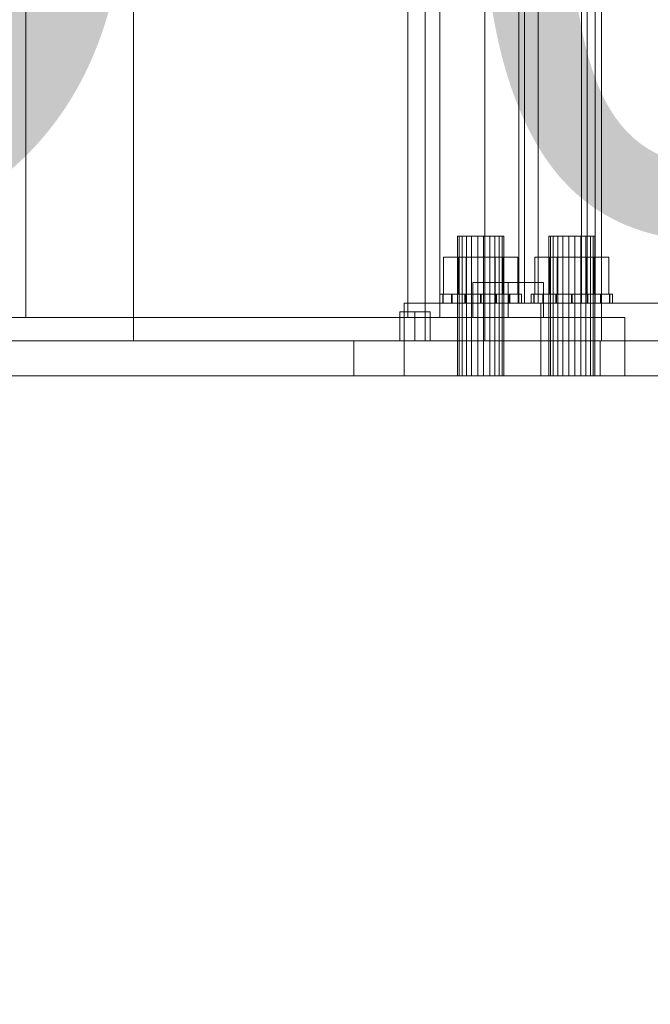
# Model space of a CAD drawing. Header units: millimetres. Extents: x -4738 to 65662, y -68080 to 6847.
# Tile 57 of 256: x -1889 to -1673, y -36216 to -35878. Entities that reach past the tile are written whole.
import ezdxf

# ---------------------------------------------------------------- set-up
doc = ezdxf.new("R2010")
doc.units = ezdxf.units.MM
for name, color, linetype, lineweight in [('COTAS_O', 1, 'Continuous', 0), ('COTAS_P', 1, 'Continuous', 0), ('frontal_C09', 7, 'Continuous', 0), ('frontal_C10', 7, 'Continuous', 0), ('frontal_dosificador', 7, 'Continuous', 0), ('frontal_tolva', 7, 'Continuous', 0)]:
    doc.layers.add(name, color=color, linetype=linetype, lineweight=lineweight)
doc.dimstyles.new('R19_100', dxfattribs={"dimtxt": 250, "dimasz": 150, "dimexe": 150, "dimexo": 80, "dimgap": 100, "dimtad": 1, "dimtih": 1, "dimtoh": 1, "dimdsep": 46, "dimcen": 0.09, "dimadec": 0, "dimazin": 0, "dimtfac": 1, "dimtdec": 4, "dimtofl": 0, "dimtmove": 0, "dimatfit": 3, "dimfxl": 1, "dimtolj": 1, "dimtzin": 0, "dimarcsym": 0})

# ---------------------------------------------------------------- blocks, each defined once
blk = doc.blocks.new('DIM_R30_46')
at = {"layer": 'COTAS_P'}
for p, q in [((-4100, -35030), (-4219.91, -35921.98)), ((140, -35600), (20.09, -36491.98)), ((-4219.91, -35921.98), (-4065.25, -35897.36)), ((20.09, -36491.98), (-4219.91, -35921.98)), ((-4219.91, -35921.98), (-4077.24, -35986.56)), ((20.09, -36491.98), (-122.58, -36427.39)), ((20.09, -36491.98), (-134.57, -36516.59))]:
    blk.add_line(p, q, dxfattribs=at)
blk.add_text('4278.14 P', height=250, rotation=172.3434, dxfattribs=at).set_placement((-2113.24, -36306.08))
blk = doc.blocks.new('DIM_R30_50')
at = {"layer": 'COTAS_O'}
for p, q in [((-1850, -34900), (-1850, -35600)), ((-150, -34900), (-150, -35600)), ((-1850, -35600), (-1700, -35555)), ((-150, -35600), (-300, -35555)), ((-150, -35600), (-1850, -35600)), ((-1850, -35600), (-1700, -35645)), ((-150, -35600), (-300, -35645))]:
    blk.add_line(p, q, dxfattribs=at)
blk.add_text('1700 O', height=250, rotation=180, dxfattribs=at).set_placement((-1000, -35700))

msp = doc.modelspace()

# ---------------------------------------------------------------- linework, layer by layer
at = {"layer": 'frontal_C09'}
for p, q in [((-1729.494, -35988), (-1729.494, -35469.756)), ((-1689.494, -35988), (-1689.494, -35475.133)), ((-1753.494, -35978), (-1758.691, -35978)), ((-1758.691, -35988), (-1758.691, -35978)), ((-1753.494, -35978), (-1748.298, -35978)), ((-1753.494, -35978), (-1753.494, -35988)), ((-1748.298, -35988), (-1748.298, -35978)), ((-1774.494, -35988), (-1644.494, -35988)), ((-1774.494, -36000), (-1774.494, -35988)), ((-1758.691, -35988), (-1753.494, -35988)), ((-1753.494, -35988), (-1748.298, -35988)), ((-1729.494, -35988), (-1689.494, -35988)), ((-1774.494, -36000), (-1644.494, -36000))]:
    msp.add_line(p, q, dxfattribs=at)
at = {"layer": 'frontal_C10'}
for p, q in [((-1717.845, -35975), (-1717.845, -34032.44)), ((-1715.891, -34032.44), (-1715.891, -35975)), ((-1711.289, -34032.44), (-1711.289, -35975)), ((-1696.354, -35975), (-1696.354, -34032.44)), ((-1694.4, -34032.44), (-1694.4, -35975)), ((-1691.751, -35975), (-1691.751, -34032.44)), ((-1738.322, -35952), (-1738.898, -35952)), ((-1738.898, -35952), (-1737.347, -35952)), ((-1738.898, -36000), (-1738.898, -35952)), ((-1735.772, -35952), (-1738.322, -35952)), ((-1738.322, -36000), (-1738.322, -35952)), ((-1737.347, -35952), (-1734.084, -35952)), ((-1737.347, -36000), (-1737.347, -35952)), ((-1731.932, -35952), (-1735.772, -35952)), ((-1735.772, -36000), (-1735.772, -35952)), ((-1734.084, -35952), (-1729.983, -35952)), ((-1734.084, -36000), (-1734.084, -35952)), ((-1727.832, -35952), (-1731.932, -35952)), ((-1731.932, -36000), (-1731.932, -35952)), ((-1729.983, -35952), (-1726.143, -35952)), ((-1729.983, -36000), (-1729.983, -35952)), ((-1724.568, -35952), (-1727.832, -35952)), ((-1727.832, -35952), (-1727.832, -36000)), ((-1726.143, -35952), (-1723.594, -35952)), ((-1726.143, -36000), (-1726.143, -35952)), ((-1723.017, -35952), (-1724.568, -35952)), ((-1724.568, -36000), (-1724.568, -35952)), ((-1723.594, -35952), (-1723.017, -35952)), ((-1723.594, -36000), (-1723.594, -35952)), ((-1723.017, -36000), (-1723.017, -35952)), ((-1707.062, -35952), (-1707.638, -35952)), ((-1707.638, -35952), (-1706.087, -35952)), ((-1707.638, -36000), (-1707.638, -35952)), ((-1704.512, -35952), (-1707.062, -35952)), ((-1707.062, -36000), (-1707.062, -35952)), ((-1706.087, -35952), (-1702.824, -35952)), ((-1706.087, -36000), (-1706.087, -35952)), ((-1700.673, -35952), (-1704.512, -35952)), ((-1704.512, -36000), (-1704.512, -35952)), ((-1702.824, -35952), (-1698.723, -35952)), ((-1702.824, -36000), (-1702.824, -35952)), ((-1696.572, -35952), (-1700.673, -35952)), ((-1700.673, -36000), (-1700.673, -35952)), ((-1698.723, -35952), (-1694.883, -35952)), ((-1698.723, -36000), (-1698.723, -35952)), ((-1693.309, -35952), (-1696.572, -35952)), ((-1696.572, -35952), (-1696.572, -36000)), ((-1694.883, -35952), (-1692.334, -35952)), ((-1694.883, -36000), (-1694.883, -35952)), ((-1691.757, -35952), (-1693.309, -35952)), ((-1693.309, -36000), (-1693.309, -35952)), ((-1692.334, -35952), (-1691.757, -35952)), ((-1692.334, -36000), (-1692.334, -35952)), ((-1691.757, -36000), (-1691.757, -35952)), ((-1738.661, -35959.2), (-1743.662, -35959.2)), ((-1743.662, -35959.2), (-1735.959, -35959.2)), ((-1743.662, -35972), (-1743.662, -35959.2)), ((-1725.956, -35959.2), (-1738.661, -35959.2)), ((-1738.661, -35972), (-1738.661, -35959.2)), ((-1735.959, -35959.2), (-1723.255, -35959.2)), ((-1735.959, -35972), (-1735.959, -35959.2)), ((-1718.253, -35959.2), (-1725.956, -35959.2)), ((-1725.956, -35959.2), (-1725.956, -35972)), ((-1723.255, -35959.2), (-1718.253, -35959.2)), ((-1723.255, -35972), (-1723.255, -35959.2)), ((-1718.253, -35972), (-1718.253, -35959.2)), ((-1707.401, -35959.2), (-1712.402, -35959.2)), ((-1712.402, -35959.2), (-1704.699, -35959.2)), ((-1712.402, -35972), (-1712.402, -35959.2)), ((-1694.696, -35959.2), (-1707.401, -35959.2)), ((-1707.401, -35972), (-1707.401, -35959.2)), ((-1704.699, -35959.2), (-1691.995, -35959.2)), ((-1704.699, -35972), (-1704.699, -35959.2)), ((-1686.993, -35959.2), (-1694.696, -35959.2)), ((-1694.696, -35959.2), (-1694.696, -35972)), ((-1691.995, -35959.2), (-1686.993, -35959.2)), ((-1691.995, -35972), (-1691.995, -35959.2)), ((-1686.993, -35972), (-1686.993, -35959.2)), ((-1743.845, -35972), (-1744.957, -35972)), ((-1744.957, -35972), (-1743.938, -35972)), ((-1744.957, -35975), (-1744.957, -35972)), ((-1743.938, -35972), (-1740.943, -35972)), ((-1743.938, -35975), (-1743.938, -35972)), ((-1740.77, -35972), (-1743.845, -35972)), ((-1743.845, -35975), (-1743.845, -35972)), ((-1735.959, -35972), (-1743.662, -35972)), ((-1743.662, -35972), (-1738.661, -35972)), ((-1740.943, -35972), (-1736.428, -35972)), ((-1740.943, -35975), (-1740.943, -35972)), ((-1736.202, -35972), (-1740.77, -35972)), ((-1740.77, -35975), (-1740.77, -35972)), ((-1738.661, -35972), (-1725.956, -35972)), ((-1736.428, -35972), (-1731.08, -35972)), ((-1736.428, -35975), (-1736.428, -35972)), ((-1730.835, -35972), (-1736.202, -35972)), ((-1736.202, -35975), (-1736.202, -35972)), ((-1723.255, -35972), (-1735.959, -35972)), ((-1731.08, -35972), (-1725.713, -35972)), ((-1731.08, -35975), (-1731.08, -35972)), ((-1725.487, -35972), (-1730.835, -35972)), ((-1730.835, -35975), (-1730.835, -35972)), ((-1725.956, -35972), (-1718.253, -35972)), ((-1725.713, -35972), (-1721.145, -35972)), ((-1725.713, -35975), (-1725.713, -35972)), ((-1720.972, -35972), (-1725.487, -35972)), ((-1725.487, -35972), (-1725.487, -35975)), ((-1718.253, -35972), (-1723.255, -35972)), ((-1721.145, -35972), (-1718.071, -35972)), ((-1721.145, -35975), (-1721.145, -35972)), ((-1717.977, -35972), (-1720.972, -35972)), ((-1720.972, -35975), (-1720.972, -35972)), ((-1718.071, -35972), (-1716.958, -35972)), ((-1718.071, -35975), (-1718.071, -35972)), ((-1716.958, -35972), (-1717.977, -35972)), ((-1717.977, -35975), (-1717.977, -35972)), ((-1716.958, -35975), (-1716.958, -35972)), ((-1712.585, -35972), (-1713.697, -35972)), ((-1713.697, -35972), (-1712.678, -35972)), ((-1713.697, -35975), (-1713.697, -35972)), ((-1712.678, -35972), (-1709.683, -35972)), ((-1712.678, -35975), (-1712.678, -35972)), ((-1709.51, -35972), (-1712.585, -35972)), ((-1712.585, -35975), (-1712.585, -35972)), ((-1704.699, -35972), (-1712.402, -35972)), ((-1712.402, -35972), (-1707.401, -35972)), ((-1709.683, -35972), (-1705.168, -35972)), ((-1709.683, -35975), (-1709.683, -35972)), ((-1704.942, -35972), (-1709.51, -35972)), ((-1709.51, -35975), (-1709.51, -35972)), ((-1707.401, -35972), (-1694.696, -35972)), ((-1705.168, -35972), (-1699.82, -35972)), ((-1705.168, -35975), (-1705.168, -35972)), ((-1699.575, -35972), (-1704.942, -35972)), ((-1704.942, -35975), (-1704.942, -35972)), ((-1691.995, -35972), (-1704.699, -35972)), ((-1699.82, -35972), (-1694.453, -35972)), ((-1699.82, -35975), (-1699.82, -35972)), ((-1694.227, -35972), (-1699.575, -35972)), ((-1699.575, -35975), (-1699.575, -35972)), ((-1694.696, -35972), (-1686.993, -35972)), ((-1694.453, -35972), (-1689.885, -35972)), ((-1694.453, -35975), (-1694.453, -35972)), ((-1689.712, -35972), (-1694.227, -35972)), ((-1694.227, -35972), (-1694.227, -35975)), ((-1686.993, -35972), (-1691.995, -35972)), ((-1689.885, -35972), (-1686.811, -35972)), ((-1689.885, -35975), (-1689.885, -35972)), ((-1686.717, -35972), (-1689.712, -35972)), ((-1689.712, -35975), (-1689.712, -35972)), ((-1686.811, -35972), (-1685.698, -35972)), ((-1686.811, -35975), (-1686.811, -35972)), ((-1685.698, -35972), (-1686.717, -35972)), ((-1686.717, -35975), (-1686.717, -35972)), ((-1685.698, -35975), (-1685.698, -35972)), ((-1710.293, -35975), (-1757.183, -35975)), ((-1757.183, -35975), (-1646.723, -35975)), ((-1757.183, -36000), (-1757.183, -35975)), ((-1743.938, -35975), (-1744.957, -35975)), ((-1744.957, -35975), (-1743.845, -35975)), ((-1740.943, -35975), (-1743.938, -35975)), ((-1743.845, -35975), (-1740.77, -35975)), ((-1736.428, -35975), (-1740.943, -35975)), ((-1740.77, -35975), (-1736.202, -35975)), ((-1731.08, -35975), (-1736.428, -35975)), ((-1736.202, -35975), (-1730.835, -35975)), ((-1725.713, -35975), (-1731.08, -35975)), ((-1730.835, -35975), (-1725.487, -35975)), ((-1721.145, -35975), (-1725.713, -35975)), ((-1725.487, -35975), (-1720.972, -35975)), ((-1718.071, -35975), (-1721.145, -35975)), ((-1720.972, -35975), (-1717.977, -35975)), ((-1716.958, -35975), (-1718.071, -35975)), ((-1717.977, -35975), (-1716.958, -35975)), ((-1662.615, -35975), (-1717.845, -35975)), ((-1717.845, -35975), (-1715.891, -35975)), ((-1715.891, -35975), (-1660.662, -35975)), ((-1711.289, -35975), (-1715.891, -35975)), ((-1715.891, -35975), (-1696.354, -35975)), ((-1712.678, -35975), (-1713.697, -35975)), ((-1713.697, -35975), (-1712.585, -35975)), ((-1709.683, -35975), (-1712.678, -35975)), ((-1712.585, -35975), (-1709.51, -35975)), ((-1691.751, -35975), (-1711.289, -35975)), ((-1599.833, -35975), (-1710.293, -35975)), ((-1710.293, -35975), (-1710.293, -36000)), ((-1705.168, -35975), (-1709.683, -35975)), ((-1709.51, -35975), (-1704.942, -35975)), ((-1699.82, -35975), (-1705.168, -35975)), ((-1704.942, -35975), (-1699.575, -35975)), ((-1694.453, -35975), (-1699.82, -35975)), ((-1699.575, -35975), (-1694.227, -35975)), ((-1641.124, -35975), (-1696.354, -35975)), ((-1696.354, -35975), (-1694.4, -35975)), ((-1696.354, -35975), (-1691.751, -35975)), ((-1689.885, -35975), (-1694.453, -35975)), ((-1694.4, -35975), (-1639.17, -35975)), ((-1694.227, -35975), (-1689.712, -35975)), ((-1686.811, -35975), (-1689.885, -35975)), ((-1689.712, -35975), (-1686.717, -35975)), ((-1685.698, -35975), (-1686.811, -35975)), ((-1686.717, -35975), (-1685.698, -35975)), ((-1646.723, -36000), (-1757.183, -36000)), ((-1757.183, -36000), (-1710.293, -36000)), ((-1737.347, -36000), (-1738.898, -36000)), ((-1738.898, -36000), (-1738.322, -36000)), ((-1738.322, -36000), (-1735.772, -36000)), ((-1734.084, -36000), (-1737.347, -36000)), ((-1735.772, -36000), (-1731.932, -36000)), ((-1729.983, -36000), (-1734.084, -36000)), ((-1731.932, -36000), (-1727.832, -36000)), ((-1726.143, -36000), (-1729.983, -36000)), ((-1727.832, -36000), (-1724.568, -36000)), ((-1723.594, -36000), (-1726.143, -36000)), ((-1724.568, -36000), (-1723.017, -36000)), ((-1723.017, -36000), (-1723.594, -36000)), ((-1710.293, -36000), (-1599.833, -36000)), ((-1706.087, -36000), (-1707.638, -36000)), ((-1707.638, -36000), (-1707.062, -36000)), ((-1707.062, -36000), (-1704.512, -36000)), ((-1702.824, -36000), (-1706.087, -36000)), ((-1704.512, -36000), (-1700.673, -36000)), ((-1698.723, -36000), (-1702.824, -36000)), ((-1700.673, -36000), (-1696.572, -36000)), ((-1694.883, -36000), (-1698.723, -36000)), ((-1696.572, -36000), (-1693.309, -36000)), ((-1692.334, -36000), (-1694.883, -36000)), ((-1693.309, -36000), (-1691.757, -36000)), ((-1691.757, -36000), (-1692.334, -36000))]:
    msp.add_line(p, q, dxfattribs=at)
at = {"layer": 'frontal_dosificador'}
for p, q in [((-1850, -35988), (-1850, -34900)), ((-1750, -35988), (-1750, -34900)), ((-1690, -35988), (-1910, -35988)), ((-1750, -35988), (-1850, -35988)), ((-1690, -36000), (-1690, -35988)), ((-1690, -36000), (-1910, -36000))]:
    msp.add_line(p, q, dxfattribs=at)
at = {"layer": 'frontal_tolva'}
for p, q in [((-1887, -35980), (-1887, -32700)), ((-1756, -35980), (-1756, -32700)), ((-1745, -35980), (-1745, -32700)), ((-1721.5, -35968), (-1733.624, -35968)), ((-1733.624, -35980), (-1733.624, -35968)), ((-1721.5, -35968), (-1709.376, -35968)), ((-1721.5, -35968), (-1721.5, -35980)), ((-1709.376, -35980), (-1709.376, -35968)), ((-1961.5, -35980), (-1681.5, -35980)), ((-1887, -35980), (-1898, -35980)), ((-1756, -35980), (-1887, -35980)), ((-1745, -35980), (-1756, -35980)), ((-1733.624, -35980), (-1721.5, -35980)), ((-1721.5, -35980), (-1709.376, -35980)), ((-1681.5, -36000), (-1681.5, -35980)), ((-1961.5, -36000), (-1681.5, -36000))]:
    msp.add_line(p, q, dxfattribs=at)

# ---------------------------------------------------------------- dimensions: what is measured, and where the dimension line sits
at = {"layer": 'COTAS_O'}
dim = msp.add_aligned_dim(p1=(-150, -34900), p2=(-1850, -34900), distance=700, text='<> O', dimstyle='R19_100', dxfattribs=at)
dim.commit()
dim.dimension.update_dxf_attribs({"geometry": 'DIM_R30_50', "text_midpoint": (-1000, -35600)})
at = {"layer": 'COTAS_P'}
dim = msp.add_aligned_dim(p1=(140, -35600), p2=(-4100, -35030), distance=900, text='<> P', dimstyle='R19_100', dxfattribs=at)
dim.commit()
dim.dimension.update_dxf_attribs({"geometry": 'DIM_R30_46', "text_midpoint": (-2099.912, -36206.976)})

doc.saveas('drawing.dxf')
